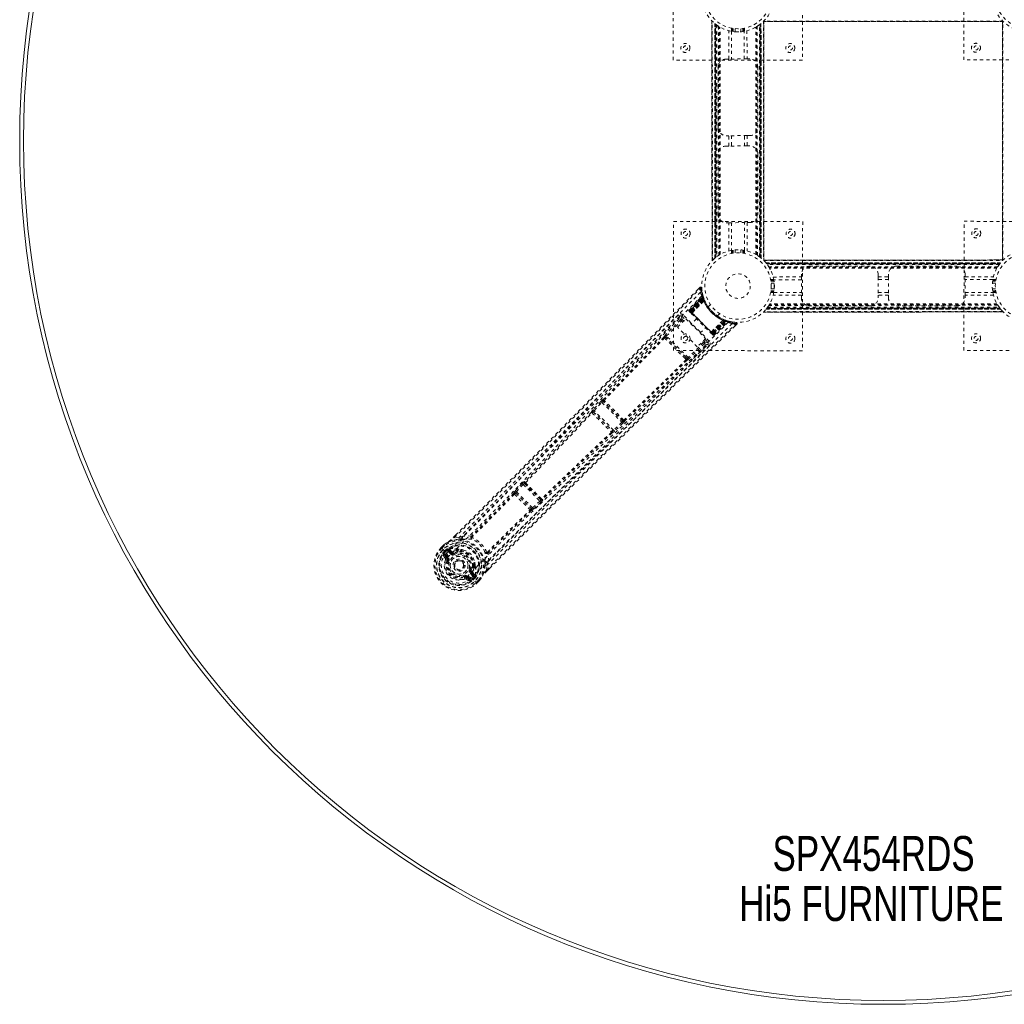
# Model space of a CAD drawing. Header units: inches. Extents: x 35.4 to 88.9, y 23.7 to 77.2.
# Tile 1 of 4: x 35.4 to 65.9, y 23.7 to 54.2. Entities that reach past the tile are written whole.
import ezdxf

# ---------------------------------------------------------------- set-up
doc = ezdxf.new("R2010")
doc.units = ezdxf.units.IN
doc.header["$MEASUREMENT"] = 0
doc.linetypes.add('SLD-Dashed', pattern=[0.075, 0.05, -0.025])
doc.linetypes.add('SLD-Solid', pattern=[0])
doc.layers.add('HI5-SYMBOLTEXT', color=5, linetype='SLD-Solid')
doc.styles.add('SLDTEXTSTYLE0', font='TXT', dxfattribs={"width": 0.75})

# ---------------------------------------------------------------- blocks, each defined once
blk = doc.blocks.new('SW_NOTE_0')
at = {"layer": 'HI5-SYMBOLTEXT', "color": 0, "char_height": 1.08, "attachment_point": 1, "style": 'SLDTEXTSTYLE0'}
for s, insert in [('SPX454RDS', (0, 1.392)), ('Hi5 FURNITURE', (-1.031, -0.16))]:
    blk.add_mtext(s, dxfattribs=dict(at, insert=insert))

msp = doc.modelspace()

# ---------------------------------------------------------------- linework, layer by layer
at = {"color": 7, "linetype": 'SLD-Dashed', "lineweight": 0}
for p, q in [((55.632, 52.918), (55.637, 56.918)), ((59.637, 56.913), (59.632, 52.913)), ((64.632, 52.922), (64.637, 56.922)), ((56.83, 54.131), (56.833, 46.7)), ((56.833, 46.701), (56.83, 54.129)), ((56.83, 54.129), (56.833, 46.702)), ((56.845, 46.713), (56.842, 54.117)), ((56.923, 46.784), (56.92, 54.047)), ((56.92, 54.047), (56.923, 46.784)), ((56.925, 54.043), (56.928, 46.788)), ((56.932, 46.791), (56.929, 54.04)), ((56.929, 54.04), (56.932, 46.791)), ((56.934, 54.035), (56.937, 46.795)), ((56.947, 46.803), (56.944, 54.028)), ((56.948, 46.804), (56.945, 54.027)), ((56.946, 54.026), (56.95, 46.805)), ((56.949, 54.024), (56.952, 46.807)), ((56.979, 54.001), (56.982, 46.829)), ((58.302, 46.824), (58.299, 54.008)), ((58.324, 46.807), (58.321, 54.024)), ((58.327, 46.806), (58.323, 54.026)), ((58.325, 54.028), (58.328, 46.804)), ((58.33, 54.031), (58.333, 46.801)), ((58.341, 54.04), (58.344, 46.791)), ((58.345, 46.792), (58.341, 54.04)), ((58.347, 46.789), (58.344, 54.042)), ((58.348, 46.788), (58.345, 54.043)), ((58.35, 54.047), (58.353, 46.784)), ((58.353, 46.784), (58.35, 54.047)), ((58.419, 54.111), (65.85, 54.114)), ((65.849, 54.114), (58.421, 54.111)), ((58.421, 54.111), (65.848, 54.114)), ((58.421, 54.111), (58.421, 54.111)), ((58.428, 54.118), (58.431, 46.714)), ((65.837, 54.126), (58.433, 54.123)), ((58.443, 46.7), (58.44, 54.131)), ((58.44, 54.13), (58.443, 46.702)), ((58.443, 46.702), (58.44, 54.129)), ((65.83, 54.135), (65.833, 46.704)), ((65.833, 46.705), (65.83, 54.133)), ((65.83, 54.133), (65.831, 54.133)), ((65.83, 54.133), (65.833, 46.706)), ((65.845, 46.717), (65.842, 54.121)), ((57.04, 46.868), (57.037, 53.963)), ((57.065, 46.883), (57.062, 53.947)), ((57.083, 46.894), (57.08, 53.937)), ((57.354, 52.95), (57.354, 53.826)), ((57.435, 53.905), (57.435, 53.808)), ((57.438, 53.808), (57.438, 52.95)), ((57.455, 53.805), (57.455, 53.901)), ((57.485, 53.896), (57.485, 53.8)), ((57.485, 53.8), (57.485, 53.896)), ((57.548, 53.794), (57.548, 53.889)), ((57.568, 53.793), (57.67, 53.794)), ((57.722, 53.889), (57.722, 53.794)), ((57.785, 53.801), (57.785, 53.897)), ((57.785, 53.897), (57.785, 53.801)), ((57.815, 53.901), (57.815, 53.805)), ((57.833, 52.951), (57.833, 53.808)), ((57.835, 53.808), (57.835, 53.905)), ((57.916, 53.826), (57.917, 52.951)), ((58.143, 53.915), (58.208, 53.948)), ((58.193, 46.894), (58.19, 53.937)), ((58.211, 46.884), (58.208, 53.948)), ((58.237, 46.868), (58.233, 53.963)), ((59.632, 52.913), (55.632, 52.918)), ((57.27, 52.95), (57.354, 52.95)), ((57.917, 52.951), (58, 52.951)), ((68.632, 52.917), (64.632, 52.922)), ((57.021, 50.825), (57.021, 52.7)), ((58.251, 52.701), (58.251, 50.826)), ((57.355, 50.575), (57.271, 50.575)), ((57.355, 50.255), (57.355, 50.575)), ((57.439, 50.575), (57.439, 50.255)), ((57.834, 50.256), (57.834, 50.576)), ((57.918, 50.576), (57.918, 50.256)), ((58.001, 50.576), (57.918, 50.576)), ((57.272, 50.255), (57.355, 50.255)), ((57.918, 50.256), (58.002, 50.256)), ((57.023, 48.13), (57.022, 50.005)), ((58.252, 50.006), (58.253, 48.131)), ((55.636, 43.918), (55.641, 47.918)), ((55.641, 47.918), (59.641, 47.913)), ((59.641, 47.913), (59.636, 43.913)), ((64.636, 43.922), (64.641, 47.922)), ((64.641, 47.922), (68.641, 47.917)), ((57.356, 47.88), (57.273, 47.88)), ((57.357, 47.005), (57.356, 47.88)), ((57.44, 47.88), (57.441, 47.023)), ((57.836, 47.023), (57.835, 47.881)), ((57.919, 47.881), (57.92, 47.005)), ((58.003, 47.881), (57.919, 47.881)), ((57.438, 47.023), (57.438, 46.926)), ((57.458, 46.93), (57.458, 47.026)), ((57.488, 47.03), (57.488, 46.934)), ((57.488, 46.934), (57.488, 47.03)), ((57.551, 46.942), (57.551, 47.037)), ((57.725, 47.037), (57.725, 46.942)), ((57.788, 46.935), (57.788, 47.031)), ((57.788, 47.031), (57.788, 46.935)), ((57.818, 47.026), (57.818, 46.93)), ((57.838, 46.926), (57.838, 47.023)), ((65.854, 46.724), (58.423, 46.721)), ((58.424, 46.721), (65.852, 46.724)), ((65.852, 46.724), (58.425, 46.721)), ((58.436, 46.709), (65.84, 46.712)), ((58.507, 46.631), (65.77, 46.634)), ((65.77, 46.634), (58.507, 46.631)), ((65.766, 46.629), (58.511, 46.626)), ((65.765, 46.628), (58.512, 46.625)), ((58.514, 46.622), (65.763, 46.625)), ((65.763, 46.625), (58.514, 46.622)), ((58.523, 46.611), (65.753, 46.614)), ((58.527, 46.606), (65.75, 46.609)), ((65.749, 46.608), (58.528, 46.604)), ((65.747, 46.605), (58.53, 46.602)), ((65.73, 46.583), (58.546, 46.58)), ((65.686, 46.517), (58.591, 46.514)), ((65.67, 46.492), (58.606, 46.489)), ((58.639, 46.424), (58.606, 46.489)), ((65.66, 46.474), (58.617, 46.471)), ((59.853, 46.531), (61.728, 46.532)), ((62.548, 46.533), (64.423, 46.534)), ((58.746, 46.116), (58.649, 46.116)), ((58.653, 46.096), (58.749, 46.096)), ((58.753, 46.066), (58.658, 46.066)), ((58.658, 46.066), (58.753, 46.066)), ((58.728, 46.197), (59.603, 46.198)), ((59.603, 46.114), (58.746, 46.113)), ((59.603, 46.198), (59.603, 46.281)), ((61.978, 46.282), (61.978, 46.199)), ((61.978, 46.199), (62.298, 46.199)), ((62.298, 46.115), (61.978, 46.115)), ((62.298, 46.199), (62.298, 46.283)), ((64.673, 46.284), (64.673, 46.2)), ((64.673, 46.2), (65.549, 46.2)), ((65.531, 46.117), (64.673, 46.116)), ((65.619, 46.069), (65.524, 46.069)), ((65.524, 46.069), (65.619, 46.069)), ((65.528, 46.099), (65.624, 46.099)), ((65.628, 46.119), (65.531, 46.119)), ((56.461, 45.878), (56.402, 45.818)), ((58.658, 45.766), (58.754, 45.766)), ((58.754, 45.766), (58.658, 45.766)), ((58.665, 46.003), (58.76, 46.003)), ((58.76, 45.829), (58.665, 45.829)), ((65.517, 46.006), (65.612, 46.006)), ((65.612, 45.832), (65.517, 45.832)), ((65.524, 45.769), (65.62, 45.769)), ((65.62, 45.769), (65.524, 45.769)), ((56.124, 45.173), (56.537, 45.616)), ((56.133, 45.163), (56.541, 45.601)), ((56.549, 45.582), (56.146, 45.146)), ((56.146, 45.15), (56.547, 45.58)), ((56.545, 45.539), (56.152, 45.145)), ((56.155, 45.142), (56.547, 45.534)), ((56.161, 45.136), (56.55, 45.525)), ((56.552, 45.521), (56.164, 45.133)), ((56.557, 45.506), (56.174, 45.122)), ((56.177, 45.12), (56.559, 45.502)), ((56.194, 45.103), (56.57, 45.507)), ((56.57, 45.505), (56.195, 45.102)), ((56.214, 45.081), (56.581, 45.455)), ((56.582, 45.453), (56.216, 45.081)), ((56.541, 45.601), (56.537, 45.616)), ((56.548, 45.629), (56.544, 45.644)), ((56.545, 45.539), (56.572, 45.549)), ((56.547, 45.534), (56.545, 45.539)), ((56.57, 45.507), (56.547, 45.58)), ((56.547, 45.534), (56.574, 45.544)), ((56.55, 45.525), (56.577, 45.535)), ((56.552, 45.521), (56.579, 45.531)), ((56.576, 45.537), (56.554, 45.608)), ((56.557, 45.506), (56.584, 45.516)), ((56.559, 45.502), (56.585, 45.513)), ((56.57, 45.507), (56.57, 45.505)), ((56.572, 45.549), (56.574, 45.544)), ((56.577, 45.536), (56.576, 45.537)), ((56.579, 45.531), (56.577, 45.535)), ((56.582, 45.453), (56.581, 45.455)), ((56.584, 45.516), (56.585, 45.513)), ((56.603, 45.469), (56.602, 45.472)), ((58.65, 45.716), (58.746, 45.716)), ((58.749, 45.736), (58.653, 45.736)), ((59.604, 45.635), (58.728, 45.635)), ((58.746, 45.718), (59.604, 45.719)), ((59.604, 45.551), (59.604, 45.635)), ((61.979, 45.72), (62.299, 45.72)), ((62.299, 45.636), (61.979, 45.636)), ((61.979, 45.636), (61.979, 45.552)), ((62.299, 45.553), (62.299, 45.636)), ((64.674, 45.721), (65.531, 45.722)), ((65.549, 45.638), (64.674, 45.637)), ((64.674, 45.637), (64.674, 45.554)), ((65.624, 45.739), (65.528, 45.739)), ((65.531, 45.719), (65.628, 45.719)), ((56.124, 45.173), (56.133, 45.163)), ((56.146, 45.15), (56.194, 45.103)), ((56.866, 44.431), (56.155, 45.142)), ((56.783, 45.342), (56.715, 45.274)), ((65.77, 45.204), (58.507, 45.201)), ((58.507, 45.201), (65.77, 45.204)), ((58.511, 45.206), (65.766, 45.209)), ((65.763, 45.213), (58.515, 45.21)), ((58.515, 45.21), (65.763, 45.213)), ((58.519, 45.215), (65.759, 45.218)), ((65.751, 45.228), (58.526, 45.224)), ((65.751, 45.229), (58.527, 45.226)), ((58.529, 45.227), (65.749, 45.231)), ((58.53, 45.23), (65.747, 45.233)), ((58.553, 45.26), (65.725, 45.263)), ((65.686, 45.321), (58.591, 45.318)), ((65.671, 45.346), (58.607, 45.343)), ((65.66, 45.364), (58.617, 45.361)), ((61.729, 45.302), (59.854, 45.301)), ((64.424, 45.304), (62.549, 45.303)), ((55.829, 44.976), (55.259, 44.395)), ((55.856, 44.873), (55.395, 44.401)), ((55.427, 44.37), (55.888, 44.842)), ((55.767, 44.642), (56.026, 44.901)), ((55.83, 44.977), (55.829, 44.976)), ((55.837, 44.984), (55.83, 44.977)), ((55.846, 44.989), (55.831, 44.979)), ((55.856, 44.873), (55.888, 44.842)), ((55.928, 44.803), (55.888, 44.842)), ((55.895, 44.98), (56, 44.875)), ((55.959, 44.835), (55.92, 44.874)), ((56.747, 44.214), (55.938, 45.022)), ((56.026, 44.901), (56.635, 44.293)), ((56.123, 45.134), (56.125, 45.13)), ((56.126, 45.13), (56.126, 45.13)), ((56.131, 45.124), (56.135, 45.121)), ((56.141, 45.115), (56.144, 45.112)), ((56.147, 45.109), (56.194, 45.062)), ((56.164, 45.133), (56.857, 44.44)), ((56.174, 45.122), (56.177, 45.12)), ((56.844, 44.453), (56.177, 45.12)), ((56.352, 44.904), (56.188, 44.739)), ((56.195, 45.102), (56.194, 45.103)), ((56.214, 45.081), (56.216, 45.081)), ((56.805, 44.492), (57.177, 44.858)), ((57.179, 44.857), (56.805, 44.49)), ((56.826, 44.471), (57.229, 44.847)), ((57.231, 44.847), (56.827, 44.47)), ((56.998, 44.991), (57.066, 45.059)), ((57.179, 44.857), (57.177, 44.858)), ((57.196, 44.878), (57.193, 44.88)), ((57.237, 44.862), (57.226, 44.835)), ((57.229, 44.847), (57.231, 44.847)), ((57.24, 44.861), (57.23, 44.834)), ((57.304, 44.823), (57.231, 44.847)), ((57.24, 44.861), (57.268, 44.851)), ((57.255, 44.855), (57.245, 44.828)), ((57.259, 44.854), (57.249, 44.827)), ((57.259, 44.854), (57.255, 44.855)), ((57.268, 44.851), (57.258, 44.824)), ((57.261, 44.853), (57.26, 44.854)), ((57.332, 44.83), (57.261, 44.853)), ((57.273, 44.849), (57.264, 44.822)), ((57.268, 44.851), (57.273, 44.849)), ((57.273, 44.849), (57.282, 44.846)), ((58.423, 45.111), (65.854, 45.114)), ((65.853, 45.114), (58.425, 45.111)), ((58.425, 45.111), (65.852, 45.114)), ((65.841, 45.126), (58.437, 45.123)), ((56.376, 44.034), (55.767, 44.642)), ((56.464, 44.464), (56.628, 44.628)), ((57.226, 44.835), (56.844, 44.453)), ((56.847, 44.45), (57.23, 44.834)), ((56.857, 44.44), (57.245, 44.828)), ((57.249, 44.827), (56.86, 44.437)), ((57.258, 44.824), (56.866, 44.431)), ((56.869, 44.428), (57.264, 44.822)), ((56.87, 44.422), (57.306, 44.826)), ((56.875, 44.423), (57.304, 44.823)), ((56.888, 44.41), (57.325, 44.818)), ((56.897, 44.4), (57.34, 44.814)), ((57.264, 44.822), (57.258, 44.824)), ((57.294, 44.824), (57.292, 44.829)), ((57.34, 44.814), (57.325, 44.818)), ((57.368, 44.821), (57.353, 44.825)), ((57.443, 44.805), (57.373, 44.822)), ((57.583, 44.789), (57.454, 44.804)), ((57.542, 44.678), (57.602, 44.738)), ((57.603, 44.738), (57.582, 44.759)), ((55.361, 44.308), (55.395, 44.273)), ((55.436, 44.299), (55.402, 44.333)), ((56.095, 43.702), (55.427, 44.37)), ((56.024, 43.711), (55.436, 44.299)), ((56.635, 44.293), (56.376, 44.034)), ((56.568, 44.226), (56.598, 44.196)), ((56.609, 44.267), (56.704, 44.171)), ((56.786, 44.47), (56.833, 44.423)), ((56.805, 44.492), (56.805, 44.49)), ((56.827, 44.47), (56.826, 44.471)), ((56.827, 44.47), (56.875, 44.423)), ((56.836, 44.42), (56.839, 44.417)), ((56.844, 44.453), (56.847, 44.45)), ((56.845, 44.411), (56.849, 44.408)), ((56.849, 44.408), (56.85, 44.409)), ((56.854, 44.402), (56.854, 44.402)), ((56.855, 44.401), (56.858, 44.399)), ((56.888, 44.41), (56.897, 44.4)), ((56.567, 44.164), (56.095, 43.702)), ((56.121, 43.535), (56.701, 44.105)), ((56.598, 44.132), (56.127, 43.67)), ((56.537, 44.194), (56.567, 44.164)), ((56.701, 44.105), (56.702, 44.106)), ((56.702, 44.106), (56.709, 44.113)), ((56.704, 44.107), (56.714, 44.122)), ((68.636, 43.917), (64.636, 43.922)), ((59.636, 43.913), (55.636, 43.918)), ((55.998, 43.671), (56.033, 43.637)), ((56.058, 43.677), (56.024, 43.711)), ((53.466, 42.4), (53.461, 42.403)), ((53.392, 42.344), (53.15, 42.087)), ((53.183, 42.056), (53.424, 42.313)), ((53.424, 42.313), (54.04, 41.698)), ((53.461, 42.34), (53.467, 42.338)), ((54.067, 41.735), (53.461, 42.34)), ((53.096, 42.014), (53.096, 42.013)), ((53.161, 42.015), (53.16, 42.015)), ((53.16, 42.015), (53.742, 41.434)), ((53.783, 41.456), (53.183, 42.056)), ((54.04, 41.698), (53.783, 41.456)), ((54.071, 41.666), (53.814, 41.424)), ((54.065, 41.741), (54.067, 41.735)), ((54.129, 41.734), (54.127, 41.74)), ((53.74, 41.37), (53.741, 41.37)), ((53.742, 41.434), (53.742, 41.434)), ((50.951, 39.803), (50.742, 39.576)), ((50.774, 39.546), (50.984, 39.773)), ((50.984, 39.773), (51.502, 39.256)), ((51.034, 39.853), (51.022, 39.86)), ((51.023, 39.798), (51.035, 39.792)), ((51.527, 39.295), (51.023, 39.798)), ((50.691, 39.5), (50.692, 39.499)), ((50.742, 39.576), (50.72, 39.551)), ((50.756, 39.501), (50.756, 39.501)), ((50.756, 39.501), (51.231, 39.027)), ((51.275, 39.046), (50.774, 39.546)), ((51.502, 39.256), (51.275, 39.046)), ((51.532, 39.223), (51.305, 39.013)), ((51.521, 39.306), (51.527, 39.295)), ((51.582, 39.305), (51.589, 39.294)), ((51.228, 38.963), (51.229, 38.962)), ((51.231, 39.027), (51.23, 39.027)), ((51.305, 39.013), (51.28, 38.991)), ((48.826, 38.137), (48.888, 38.2)), ((48.89, 38.199), (48.827, 38.136)), ((48.997, 38.13), (48.847, 38.117)), ((48.997, 38.13), (49.118, 38.168)), ((48.442, 37.814), (48.525, 37.896)), ((48.526, 37.896), (48.442, 37.813)), ((48.546, 37.875), (48.464, 37.794)), ((48.528, 37.899), (48.525, 37.896)), ((48.442, 37.814), (48.445, 37.811)), ((48.445, 37.811), (48.483, 37.774)), ((48.483, 37.774), (48.499, 37.758)), ((48.499, 37.758), (48.503, 37.754)), ((48.502, 37.585), (48.569, 37.484)), ((48.503, 37.754), (48.61, 37.647)), ((48.617, 37.492), (48.549, 37.589)), ((48.549, 37.589), (48.631, 37.507)), ((48.55, 37.708), (48.601, 37.759)), ((48.55, 37.708), (48.55, 37.708)), ((48.57, 37.61), (48.652, 37.528)), ((48.621, 37.737), (48.571, 37.687)), ((48.575, 37.683), (48.571, 37.687)), ((48.63, 37.738), (48.575, 37.683)), ((48.601, 37.759), (48.601, 37.759)), ((48.61, 37.647), (48.61, 37.647)), ((48.622, 37.737), (48.639, 37.747)), ((48.639, 37.747), (48.63, 37.738)), ((48.739, 37.614), (48.647, 37.706)), ((48.666, 37.761), (48.661, 37.76)), ((48.666, 37.761), (48.681, 37.761)), ((48.668, 37.727), (48.777, 37.653)), ((48.76, 37.635), (48.668, 37.727)), ((48.681, 37.761), (48.681, 37.761)), ((48.681, 37.761), (48.681, 37.761)), ((48.777, 37.694), (48.681, 37.761)), ((48.777, 37.653), (48.76, 37.635)), ((48.832, 37.64), (48.845, 37.643)), ((48.845, 37.643), (48.856, 37.616)), ((48.952, 37.747), (48.936, 37.731)), ((48.965, 37.726), (48.949, 37.711)), ((48.976, 37.761), (48.997, 37.766)), ((48.617, 37.492), (48.631, 37.507)), ((48.628, 37.419), (48.631, 37.428)), ((48.651, 37.41), (48.628, 37.419)), ((48.882, 37.372), (48.888, 37.379)), ((48.888, 37.379), (48.899, 37.389)), ((49.442, 37.219), (49.457, 37.235)), ((49.477, 37.222), (49.462, 37.206)), ((49.496, 37.267), (49.492, 37.246)), ((49.848, 37.117), (49.861, 37.267)), ((49.899, 37.388), (49.861, 37.267)), ((49.15, 36.898), (49.141, 36.92)), ((49.259, 36.922), (49.341, 36.839)), ((49.437, 36.917), (49.345, 37.008)), ((49.347, 37.126), (49.374, 37.115)), ((49.384, 37.047), (49.366, 37.029)), ((49.458, 36.938), (49.366, 37.029)), ((49.374, 37.115), (49.371, 37.102)), ((49.384, 37.047), (49.458, 36.938)), ((49.492, 36.951), (49.425, 37.047)), ((49.468, 36.892), (49.478, 36.909)), ((49.478, 36.909), (49.469, 36.9)), ((49.491, 36.931), (49.492, 36.936)), ((49.492, 36.951), (49.492, 36.936)), ((49.867, 37.097), (49.939, 37.169)), ((49.868, 37.096), (49.94, 37.167)), ((49.159, 36.901), (49.15, 36.898)), ((49.173, 36.843), (49.15, 36.898)), ((49.215, 36.839), (49.316, 36.771)), ((49.223, 36.886), (49.238, 36.901)), ((49.32, 36.818), (49.223, 36.886)), ((49.238, 36.901), (49.32, 36.818)), ((49.378, 36.879), (49.485, 36.773)), ((49.469, 36.9), (49.414, 36.845)), ((49.414, 36.845), (49.418, 36.841)), ((49.418, 36.841), (49.468, 36.891)), ((49.49, 36.871), (49.439, 36.82)), ((49.49, 36.871), (49.468, 36.891)), ((49.485, 36.773), (49.489, 36.769)), ((49.489, 36.769), (49.505, 36.753)), ((49.49, 36.871), (49.49, 36.871)), ((49.505, 36.753), (49.542, 36.715)), ((49.525, 36.734), (49.606, 36.816)), ((49.542, 36.715), (49.545, 36.712)), ((49.544, 36.712), (49.627, 36.796)), ((49.545, 36.712), (49.628, 36.795)), ((49.628, 36.795), (49.63, 36.798))]:
    msp.add_line(p, q, dxfattribs=at)
at = {"color": 7, "linetype": 'SLD-Dashed', "lineweight": 0, "flags": 128}
for points in [[(57.917, 52.951), (57.899, 52.951), (57.866, 52.951), (57.82, 52.951), (57.765, 52.951), (57.702, 52.951), (57.635, 52.951), (57.569, 52.95), (57.506, 52.95), (57.451, 52.95), (57.405, 52.95), (57.372, 52.95), (57.354, 52.95)], [(57.918, 50.576), (57.9, 50.576), (57.867, 50.576), (57.821, 50.576), (57.766, 50.576), (57.703, 50.576), (57.636, 50.576), (57.57, 50.575), (57.507, 50.575), (57.452, 50.575), (57.406, 50.575), (57.373, 50.575), (57.355, 50.575)], [(57.918, 50.256), (57.9, 50.256), (57.867, 50.256), (57.822, 50.256), (57.766, 50.256), (57.703, 50.256), (57.637, 50.256), (57.57, 50.255), (57.507, 50.255), (57.452, 50.255), (57.406, 50.255), (57.373, 50.255), (57.355, 50.255)], [(57.356, 47.88), (57.375, 47.88), (57.407, 47.88), (57.453, 47.88), (57.508, 47.88), (57.571, 47.88), (57.638, 47.881), (57.704, 47.881), (57.767, 47.881), (57.823, 47.881), (57.868, 47.881), (57.901, 47.881), (57.919, 47.881)], [(58.761, 45.849), (58.759, 46.018), (58.739, 46.137)], [(59.603, 46.198), (59.603, 46.18), (59.603, 46.147), (59.603, 46.101), (59.604, 46.046), (59.604, 45.983), (59.604, 45.916), (59.604, 45.85), (59.604, 45.787), (59.604, 45.731), (59.604, 45.686), (59.604, 45.653), (59.604, 45.635)], [(61.978, 46.199), (61.978, 46.181), (61.978, 46.148), (61.978, 46.102), (61.979, 46.047), (61.979, 45.984), (61.979, 45.917), (61.979, 45.851), (61.979, 45.788), (61.979, 45.733), (61.979, 45.687), (61.979, 45.654), (61.979, 45.636)], [(62.298, 46.199), (62.298, 46.181), (62.298, 46.148), (62.298, 46.103), (62.299, 46.047), (62.299, 45.984), (62.299, 45.918), (62.299, 45.851), (62.299, 45.788), (62.299, 45.733), (62.299, 45.687), (62.299, 45.654), (62.299, 45.636)], [(64.674, 45.637), (64.674, 45.655), (64.674, 45.688), (64.674, 45.734), (64.674, 45.789), (64.674, 45.852), (64.674, 45.919), (64.674, 45.985), (64.674, 46.048), (64.673, 46.104), (64.673, 46.149), (64.673, 46.182), (64.673, 46.2)], [(48.847, 38.117), (49.37, 38.638), (49.921, 39.191), (50.502, 39.774), (51.111, 40.389), (51.671, 40.956), (52.253, 41.547), (52.387, 41.682), (52.522, 41.82), (52.658, 41.958), (52.751, 42.053), (52.842, 42.146), (52.937, 42.242), (53.036, 42.343), (53.354, 42.667), (53.707, 43.027), (54.096, 43.424), (54.342, 43.674), (54.603, 43.94), (54.884, 44.228), (55.147, 44.496), (55.491, 44.846), (55.796, 45.158), (56.063, 45.43), (56.292, 45.663), (56.482, 45.857)], [(48.888, 38.2), (50.744, 40.061), (52.653, 41.996), (54.558, 43.937), (56.461, 45.878)], [(56.461, 45.878), (56.461, 45.878), (56.463, 45.877), (56.468, 45.873), (56.474, 45.866), (56.478, 45.861), (56.483, 45.858)], [(56.509, 45.858), (56.507, 45.866), (56.503, 45.874), (56.498, 45.88), (56.491, 45.884), (56.484, 45.887), (56.476, 45.887), (56.469, 45.884), (56.463, 45.88)], [(56.483, 45.858), (56.494, 45.858), (56.504, 45.859), (56.51, 45.859), (56.512, 45.859)], [(56.479, 45.728), (55.359, 44.599), (54.249, 43.462), (53.149, 42.318), (52.057, 41.172), (51.201, 40.273), (50.344, 39.383), (49.482, 38.505), (48.61, 37.647)], [(56.517, 45.612), (55.4, 44.485), (54.294, 43.35), (53.199, 42.207), (52.112, 41.061), (51.26, 40.164), (50.405, 39.274), (49.544, 38.399), (48.672, 37.543)], [(56.545, 45.633), (56.542, 45.62), (56.535, 45.608)], [(56.542, 45.62), (56.538, 45.615), (56.537, 45.614)], [(56.551, 45.586), (56.548, 45.581), (56.546, 45.58)], [(56.559, 45.59), (56.561, 45.584), (56.572, 45.549)], [(56.152, 45.145), (56.141, 45.156), (56.132, 45.165), (56.126, 45.171), (56.124, 45.173)], [(56.133, 45.163), (56.136, 45.161), (56.142, 45.155), (56.151, 45.146), (56.161, 45.136)], [(56.147, 45.15), (56.142, 45.145), (56.142, 45.143)], [(56.174, 45.122), (56.169, 45.128), (56.163, 45.134), (56.158, 45.138), (56.154, 45.143), (56.15, 45.146), (56.148, 45.149), (56.147, 45.15), (56.146, 45.15)], [(55.789, 45.021), (55.525, 44.753), (55.225, 44.446), (54.896, 44.111), (54.599, 43.808), (54.443, 43.649), (54.287, 43.49), (54.132, 43.331), (53.955, 43.15), (53.776, 42.968), (53.603, 42.792), (53.251, 42.432), (52.923, 42.098), (52.62, 41.79), (52.324, 41.488), (51.98, 41.139), (51.39, 40.54), (50.794, 39.936), (50.177, 39.313), (49.574, 38.708), (48.997, 38.13)], [(55.831, 44.979), (53.599, 42.702), (51.364, 40.429), (49.118, 38.168)], [(55.831, 44.979), (55.828, 44.942), (55.856, 44.873)], [(55.92, 44.874), (55.919, 44.873), (55.917, 44.871), (55.914, 44.868), (55.91, 44.864), (55.906, 44.859), (55.9, 44.854), (55.894, 44.848), (55.888, 44.842)], [(55.92, 44.874), (55.891, 44.943), (55.895, 44.98)], [(55.938, 45.022), (55.922, 45.006), (55.908, 44.993), (55.899, 44.983), (55.895, 44.98)], [(56.134, 45.121), (56.135, 45.121), (56.136, 45.119), (56.138, 45.117), (56.141, 45.115)], [(56.136, 45.12), (56.136, 45.12), (56.137, 45.119), (56.139, 45.118), (56.142, 45.116)], [(56.146, 45.11), (56.147, 45.108), (56.148, 45.108)], [(56.195, 45.102), (56.19, 45.093), (56.188, 45.081)], [(56.214, 45.081), (56.193, 45.081), (56.188, 45.081)], [(56.196, 45.06), (56.342, 44.914), (56.49, 44.766), (56.638, 44.618), (56.784, 44.472)], [(56.216, 45.081), (56.362, 44.935), (56.511, 44.786), (56.659, 44.638), (56.805, 44.492)], [(57.336, 44.793), (56.21, 43.676), (55.076, 42.569), (53.934, 41.473), (52.789, 40.385), (51.893, 39.532), (51.004, 38.676), (50.129, 37.814), (49.274, 36.941)], [(57.452, 44.756), (56.324, 43.634), (55.188, 42.523), (54.045, 41.422), (52.9, 40.329), (52.002, 39.473), (51.112, 38.616), (50.236, 37.752), (49.378, 36.879)], [(49.848, 37.117), (50.422, 37.694), (51.022, 38.294), (51.649, 38.918), (52.218, 39.483), (52.586, 39.847), (52.972, 40.227), (53.375, 40.625), (53.776, 41.021), (54.124, 41.363), (54.585, 41.817), (55.076, 42.299), (55.597, 42.81), (56.079, 43.284), (57.582, 44.759)], [(49.94, 37.167), (51.791, 39.017), (53.723, 40.926), (55.664, 42.834), (57.603, 44.738)], [(57.6, 44.74), (57.604, 44.747), (57.607, 44.755), (57.608, 44.763), (57.607, 44.771), (57.604, 44.778), (57.599, 44.783), (57.593, 44.787), (57.586, 44.789)], [(55.339, 44.332), (54.399, 43.369), (53.466, 42.4)], [(53.489, 42.375), (54.422, 43.344), (55.361, 44.308)], [(55.427, 44.37), (55.416, 44.381), (55.405, 44.391), (55.398, 44.398), (55.395, 44.401)], [(55.998, 43.671), (55.848, 43.82), (55.697, 43.972), (55.545, 44.123), (55.395, 44.273)], [(56.024, 43.711), (55.88, 43.855), (55.734, 44.001), (55.584, 44.151), (55.436, 44.299)], [(56.805, 44.49), (56.806, 44.47), (56.806, 44.465)], [(56.806, 44.465), (56.817, 44.466), (56.826, 44.471)], [(56.839, 44.417), (56.842, 44.415), (56.844, 44.413), (56.845, 44.411), (56.846, 44.41)], [(56.84, 44.418), (56.843, 44.415), (56.844, 44.413), (56.844, 44.412), (56.844, 44.412)], [(56.875, 44.423), (56.874, 44.423), (56.873, 44.424), (56.871, 44.427), (56.867, 44.43), (56.863, 44.434), (56.858, 44.439), (56.852, 44.445), (56.847, 44.45)], [(56.86, 44.437), (56.87, 44.427), (56.879, 44.418), (56.885, 44.412), (56.888, 44.41)], [(56.897, 44.4), (56.895, 44.402), (56.889, 44.408), (56.88, 44.417), (56.869, 44.428)], [(49.861, 37.267), (50.384, 37.791), (50.931, 38.336), (51.501, 38.902), (52.045, 39.441), (52.596, 39.986), (53.149, 40.531), (53.688, 41.061), (54.205, 41.57), (54.687, 42.043), (55.227, 42.573), (55.733, 43.07), (56.231, 43.559), (56.746, 44.065)], [(49.899, 37.388), (52.157, 39.637), (54.429, 41.873), (56.704, 44.107)], [(56.598, 44.196), (56.598, 44.195), (56.596, 44.193), (56.593, 44.19), (56.589, 44.186), (56.584, 44.182), (56.579, 44.176), (56.573, 44.17), (56.567, 44.164)], [(56.598, 44.132), (56.595, 44.136), (56.588, 44.143), (56.578, 44.153), (56.567, 44.164)], [(56.704, 44.171), (56.668, 44.168), (56.598, 44.196)], [(56.598, 44.132), (56.667, 44.104), (56.7, 44.107)], [(56.704, 44.171), (56.708, 44.175), (56.717, 44.184), (56.731, 44.198), (56.747, 44.214)], [(56.033, 43.637), (55.07, 42.696), (54.101, 41.763)], [(56.058, 43.677), (56.067, 43.663), (56.069, 43.65)], [(56.127, 43.67), (56.123, 43.674), (56.116, 43.681), (56.106, 43.691), (56.095, 43.702)], [(56.057, 43.615), (55.094, 42.674), (54.127, 41.74)], [(53.424, 42.313), (53.418, 42.319), (53.413, 42.324), (53.407, 42.329), (53.403, 42.334), (53.399, 42.338), (53.395, 42.341), (53.393, 42.343), (53.392, 42.344)], [(53.096, 42.013), (52.064, 40.931), (51.034, 39.853)], [(51.056, 39.825), (52.087, 40.904), (53.119, 41.987)], [(53.15, 42.087), (53.128, 42.062), (53.127, 42.061)], [(53.183, 42.056), (53.177, 42.062), (53.171, 42.067), (53.166, 42.072), (53.161, 42.077), (53.157, 42.081), (53.154, 42.084), (53.151, 42.086), (53.15, 42.087)], [(54.071, 41.666), (54.07, 41.667), (54.068, 41.669), (54.065, 41.672), (54.061, 41.676), (54.056, 41.681), (54.051, 41.686), (54.046, 41.692), (54.04, 41.698)], [(53.714, 41.392), (52.632, 40.359), (51.554, 39.327)], [(53.74, 41.37), (52.659, 40.337), (51.582, 39.306)], [(53.751, 41.387), (53.751, 41.384), (53.74, 41.37)], [(53.814, 41.424), (53.813, 41.425), (53.811, 41.427), (53.808, 41.43), (53.804, 41.435), (53.799, 41.439), (53.794, 41.445), (53.789, 41.45), (53.783, 41.456)], [(53.814, 41.424), (53.789, 41.401), (53.788, 41.4)], [(50.984, 39.773), (50.978, 39.778), (50.973, 39.784), (50.967, 39.789), (50.963, 39.793), (50.959, 39.797), (50.955, 39.8), (50.953, 39.802), (50.951, 39.803)], [(50.984, 39.773), (50.99, 39.779), (50.996, 39.785), (51.007, 39.794), (51.017, 39.798), (51.023, 39.798)], [(50.692, 39.499), (50.04, 38.832), (49.385, 38.174)], [(50.713, 39.47), (50.062, 38.803), (49.405, 38.144)], [(50.774, 39.546), (50.769, 39.552), (50.763, 39.557), (50.758, 39.562), (50.753, 39.566), (50.749, 39.57), (50.746, 39.573), (50.743, 39.575), (50.742, 39.576)], [(51.275, 39.046), (51.269, 39.04), (51.261, 39.035), (51.248, 39.028), (51.238, 39.025), (51.234, 39.026), (51.232, 39.026), (51.231, 39.027)], [(51.305, 39.013), (51.302, 39.017), (51.295, 39.024), (51.286, 39.035), (51.275, 39.046)], [(51.527, 39.295), (51.527, 39.288), (51.523, 39.279), (51.514, 39.267), (51.508, 39.261), (51.502, 39.256)], [(51.532, 39.223), (51.531, 39.224), (51.529, 39.227), (51.526, 39.23), (51.522, 39.234), (51.518, 39.239), (51.513, 39.244), (51.507, 39.25), (51.502, 39.256)], [(49.875, 37.675), (50.532, 38.332), (51.199, 38.985)], [(51.228, 38.963), (50.562, 38.311), (49.905, 37.655)], [(48.847, 38.117), (48.843, 38.121), (48.839, 38.125), (48.835, 38.129), (48.831, 38.133), (48.828, 38.135), (48.826, 38.137), (48.825, 38.137), (48.826, 38.137)], [(49.377, 38.17), (49.247, 38.178), (49.118, 38.168)], [(49.377, 38.17), (49.371, 38.161), (49.368, 38.152), (49.368, 38.143), (49.371, 38.135), (49.377, 38.13), (49.385, 38.127), (49.395, 38.127), (49.405, 38.13)], [(49.405, 38.144), (49.404, 38.143), (49.403, 38.141), (49.403, 38.137), (49.405, 38.13)], [(48.525, 37.896), (48.601, 37.955), (48.666, 37.996)], [(48.525, 37.896), (48.525, 37.897), (48.526, 37.896), (48.527, 37.894), (48.53, 37.891), (48.533, 37.888), (48.537, 37.884), (48.541, 37.88), (48.546, 37.875)], [(48.675, 38.003), (48.607, 37.959), (48.528, 37.899)], [(48.528, 37.899), (48.529, 37.898), (48.53, 37.897), (48.532, 37.895), (48.534, 37.892), (48.537, 37.888), (48.54, 37.884), (48.543, 37.88), (48.546, 37.875)], [(48.675, 38.003), (48.67, 38), (48.666, 37.996)], [(48.999, 38.072), (48.84, 38.056), (48.675, 38.003)], [(49.149, 38.067), (49.141, 38.067), (49.128, 38.067)], [(48.464, 37.794), (48.459, 37.798), (48.455, 37.803), (48.451, 37.806), (48.447, 37.81), (48.445, 37.812), (48.443, 37.814), (48.442, 37.814), (48.442, 37.814)], [(48.527, 37.628), (48.55, 37.623), (48.57, 37.61)], [(48.57, 37.61), (48.566, 37.606), (48.562, 37.602), (48.558, 37.599), (48.555, 37.595), (48.552, 37.593), (48.55, 37.591), (48.549, 37.59), (48.549, 37.589)], [(48.571, 37.687), (48.569, 37.69), (48.564, 37.694), (48.557, 37.701), (48.55, 37.708)], [(49.274, 36.941), (49.215, 36.89), (49.146, 36.853), (49.069, 36.831), (48.987, 36.826), (48.906, 36.837), (48.827, 36.864), (48.755, 36.905), (48.69, 36.959), (48.636, 37.024), (48.595, 37.096), (48.568, 37.175), (48.557, 37.256), (48.562, 37.337), (48.583, 37.415), (48.621, 37.484), (48.672, 37.543)], [(48.601, 37.759), (48.608, 37.752), (48.614, 37.745), (48.619, 37.74), (48.621, 37.737)], [(48.621, 37.737), (48.622, 37.737), (48.622, 37.737)], [(48.647, 37.706), (48.636, 37.721), (48.63, 37.738)], [(48.652, 37.528), (48.648, 37.524), (48.644, 37.52), (48.641, 37.516), (48.638, 37.513), (48.635, 37.51), (48.633, 37.508), (48.632, 37.507), (48.631, 37.507)], [(48.668, 37.727), (48.668, 37.726), (48.666, 37.725), (48.664, 37.723), (48.662, 37.721), (48.658, 37.717), (48.655, 37.714), (48.651, 37.71), (48.647, 37.706)], [(48.739, 37.614), (48.743, 37.618), (48.747, 37.622), (48.75, 37.626), (48.753, 37.629), (48.756, 37.632), (48.758, 37.634), (48.759, 37.635), (48.76, 37.635)], [(48.813, 37.691), (48.791, 37.688), (48.777, 37.694)], [(48.936, 37.731), (48.878, 37.717), (48.813, 37.691)], [(48.868, 37.588), (48.866, 37.594), (48.863, 37.599), (48.862, 37.603), (48.86, 37.608), (48.858, 37.611), (48.857, 37.614), (48.857, 37.615), (48.856, 37.616)], [(49.146, 37.737), (49.092, 37.755), (48.997, 37.766)], [(49.86, 37.675), (49.857, 37.665), (49.857, 37.655), (49.86, 37.647), (49.866, 37.641), (49.873, 37.638), (49.882, 37.638), (49.892, 37.641), (49.9, 37.647)], [(49.86, 37.675), (49.868, 37.673), (49.871, 37.673), (49.873, 37.674), (49.875, 37.675)], [(49.899, 37.388), (49.908, 37.517), (49.9, 37.647)], [(48.678, 37.399), (48.673, 37.401), (48.668, 37.403), (48.663, 37.405), (48.659, 37.407), (48.656, 37.408), (48.653, 37.409), (48.651, 37.41), (48.651, 37.41)], [(49.065, 37.41), (49.101, 37.387), (49.112, 37.376)], [(49.374, 37.115), (49.398, 37.176), (49.412, 37.23)], [(49.496, 37.267), (49.485, 37.362), (49.468, 37.416)], [(49.803, 37.269), (49.787, 37.11), (49.734, 36.944)], [(49.798, 37.398), (49.798, 37.411), (49.798, 37.419)], [(49.13, 36.948), (49.132, 36.942), (49.134, 36.937), (49.136, 36.933), (49.138, 36.928), (49.139, 36.925), (49.14, 36.922), (49.141, 36.921), (49.141, 36.92)], [(49.259, 36.922), (49.255, 36.918), (49.251, 36.914), (49.247, 36.91), (49.244, 36.907), (49.242, 36.904), (49.24, 36.902), (49.238, 36.901), (49.238, 36.901)], [(49.319, 37.137), (49.324, 37.135), (49.33, 37.133), (49.334, 37.131), (49.338, 37.129), (49.342, 37.128), (49.344, 37.127), (49.346, 37.126), (49.347, 37.126)], [(49.345, 37.008), (49.349, 37.012), (49.353, 37.016), (49.357, 37.02), (49.36, 37.023), (49.363, 37.026), (49.365, 37.028), (49.366, 37.029), (49.366, 37.029)], [(49.422, 37.082), (49.419, 37.061), (49.425, 37.047)], [(49.462, 37.206), (49.448, 37.148), (49.422, 37.082)], [(49.437, 36.917), (49.441, 36.921), (49.445, 36.924), (49.448, 36.928), (49.452, 36.931), (49.454, 36.934), (49.456, 36.936), (49.457, 36.937), (49.458, 36.938)], [(49.469, 36.9), (49.452, 36.906), (49.437, 36.917)], [(49.628, 36.795), (49.686, 36.871), (49.728, 36.936)], [(49.63, 36.798), (49.684, 36.869), (49.734, 36.944)], [(49.728, 36.936), (49.731, 36.94), (49.734, 36.944)], [(49.868, 37.096), (49.868, 37.095), (49.868, 37.096), (49.866, 37.098), (49.864, 37.101), (49.86, 37.105), (49.856, 37.109), (49.852, 37.113), (49.848, 37.117)], [(49.32, 36.818), (49.321, 36.819), (49.322, 36.82), (49.324, 36.822), (49.327, 36.825), (49.33, 36.828), (49.333, 36.831), (49.337, 36.835), (49.341, 36.839)], [(49.341, 36.839), (49.355, 36.82), (49.359, 36.797)], [(49.468, 36.892), (49.468, 36.891), (49.468, 36.891)], [(49.545, 36.712), (49.545, 36.712), (49.545, 36.713), (49.543, 36.714), (49.541, 36.717), (49.537, 36.721), (49.534, 36.725), (49.529, 36.729), (49.525, 36.734)], [(49.63, 36.798), (49.63, 36.799), (49.628, 36.8), (49.626, 36.801), (49.623, 36.804), (49.619, 36.806), (49.615, 36.809), (49.611, 36.813), (49.606, 36.816)], [(49.606, 36.816), (49.611, 36.811), (49.615, 36.807), (49.619, 36.803), (49.623, 36.8), (49.625, 36.797), (49.627, 36.795), (49.628, 36.795), (49.628, 36.795)]]:
    msp.add_lwpolyline(points, dxfattribs=at)
at = {"color": 7, "linetype": 'SLD-Solid', "lineweight": 15}
for radius in [26.75, 26.632, 26.632]:
    msp.add_circle((62.137, 50.418), radius, dxfattribs=at)
at = {"color": 7, "linetype": 'SLD-Dashed', "lineweight": 0}
for centre, radius in [((57.635, 54.916), 1.125), ((57.635, 54.916), 1.03), ((66.635, 54.92), 1.125), ((66.635, 54.92), 1.03), ((56.008, 53.293), 0.141), ((59.258, 53.289), 0.14), ((65.008, 53.297), 0.14), ((56.012, 53.293), 0.0625), ((59.262, 53.293), 0.0625), ((65.012, 53.293), 0.0625), ((56.016, 47.543), 0.141), ((56.012, 47.543), 0.0625), ((59.266, 47.539), 0.14), ((59.262, 47.543), 0.0625), ((65.016, 47.547), 0.14), ((65.012, 47.543), 0.0625), ((57.639, 45.916), 1.125), ((66.639, 45.92), 1.125), ((57.639, 45.916), 1.03), ((66.639, 45.92), 1.03), ((57.639, 45.916), 0.38), ((56.012, 44.293), 0.14), ((56.012, 44.293), 0.0625), ((59.262, 44.289), 0.141), ((59.262, 44.293), 0.0625), ((65.012, 44.297), 0.141), ((65.012, 44.293), 0.0625), ((48.999, 37.268), 0.7), ((48.999, 37.268), 0.69), ((48.999, 37.268), 0.623), ((48.999, 37.268), 0.32), ((48.999, 37.268), 0.275), ((48.999, 37.268), 0.188), ((48.999, 37.268), 0.157), ((48.999, 37.268), 0.142), ((48.999, 37.268), 0.14), ((48.999, 37.268), 0.138)]:
    msp.add_circle(centre, radius, dxfattribs=at)
for centre, radius, start, end in [((57.727, 55.031), 1.272, 230.6513, 232.0139), ((57.634, 54.915), 1.124, 232.1018, 234.3566), ((57.635, 54.915), 1.125, 232.2891, 239.4092), ((57.634, 54.916), 1.125, 300.6428, 307.7605), ((57.636, 54.914), 1.123, 308.1545, 309.4906), ((66.649, 54.934), 1.145, 224.8534, 225.7101), ((57.271, 52.7), 0.25, 90.0255, 180.0255), ((58.001, 52.701), 0.25, 0.0255, 90.0255), ((57.271, 50.825), 0.25, 180.0255, 270.0255), ((58.001, 50.826), 0.25, 270.0255, 0.0255), ((57.272, 50.005), 0.25, 90.0255, 180.0255), ((58.002, 50.006), 0.25, 0.0255, 90.0255), ((57.273, 48.13), 0.25, 180.0255, 270.0255), ((58.003, 48.131), 0.25, 270.0255, 0.0255), ((57.617, 45.94), 1.092, 127.6424, 135.7856), ((57.64, 45.914), 1.127, 127.9496, 129.4885), ((57.639, 45.915), 1.125, 52.2897, 59.4085), ((57.64, 45.917), 1.123, 38.154, 39.4903), ((57.639, 45.916), 1.125, 30.6409, 37.7626), ((59.853, 46.281), 0.25, 90.0255, 180.0255), ((61.728, 46.282), 0.25, 0.0255, 90.0255), ((62.548, 46.283), 0.25, 90.0255, 180.0255), ((64.423, 46.284), 0.25, 0.0255, 90.0255), ((66.638, 45.92), 1.125, 142.2892, 149.4092), ((56.483, 45.857), 0.03, 2.8742, 135.5553), ((57.659, 45.944), 1.2, 183.1291, 190.3627), ((57.639, 45.916), 1.158, 182.8969, 267.1623), ((57.631, 45.915), 1.12, 182.9215, 190.3879), ((56.5, 45.707), 0.03, 10.9529, 134.7611), ((57.794, 46.092), 1.365, 195.4423, 200.5741), ((56.537, 45.574), 0.0429, 69.1968, 118.0153), ((57.661, 45.938), 1.19, 195.9055, 254.1454), ((57.638, 45.915), 1.127, 190.3678, 195.499), ((56.515, 45.636), 0.03, 317.0101, 13.9457), ((57.375, 45.664), 0.839, 183.2899, 188.5462), ((56.519, 45.621), 0.0299, 316.9312, 14.7222), ((57.348, 45.659), 0.809, 184.112, 189.4845), ((57.631, 45.914), 1.12, 193.9488, 194.8344), ((56.476, 45.625), 0.0707, 346.482, 13.9208), ((57.661, 45.923), 1.154, 194.95, 198.9828), ((56.525, 45.6), 0.0299, 316.8279, 15.7766), ((57.357, 45.656), 0.814, 185.3969, 190.6362), ((57.638, 45.915), 1.155, 199.2396, 250.8113), ((57.479, 45.872), 0.962, 194.6492, 197.5441), ((56.525, 45.6), 0.03, 331.8976, 16.2692), ((57.639, 45.916), 1.127, 195.4988, 254.5522), ((57.638, 45.915), 1.155, 199.9359, 250.115), ((57.644, 45.917), 1.133, 195.8187, 200.7227), ((57.638, 45.915), 1.155, 200.9119, 249.139), ((56.548, 45.527), 0.0297, 316.5058, 19.4992), ((56.549, 45.526), 0.0297, 316.5022, 19.5762), ((57.293, 45.63), 0.733, 189.7835, 193.7903), ((56.574, 45.485), 0.0311, 283.351, 334.6669), ((56.573, 45.486), 0.0345, 283.9867, 330.185), ((57.613, 45.89), 1.12, 202.9511, 247.0998), ((59.854, 45.551), 0.25, 180.0255, 270.0255), ((61.729, 45.552), 0.25, 270.0255, 0.0255), ((62.549, 45.553), 0.25, 180.0255, 270.0255), ((64.424, 45.554), 0.25, 270.0255, 0.0255), ((56.146, 45.152), 0.03, 137.0213, 225.0194), ((56.147, 45.152), 0.0305, 137.3889, 204.3959), ((56.155, 45.143), 0.03, 137.008, 201.5867), ((56.73, 44.562), 0.821, 134.7935, 136.6608), ((56.44, 44.847), 0.41, 134.0344, 138.0801), ((56.168, 45.13), 0.03, 136.9566, 224.9619), ((57.633, 45.92), 1.132, 320.5661, 322.0983), ((57.639, 45.915), 1.125, 322.2892, 329.4092), ((66.614, 45.898), 1.092, 217.6417, 225.7865), ((66.639, 45.92), 1.125, 217.9484, 219.489), ((55.864, 44.948), 0.105, 44.9399, 135.6641), ((53.79, 42.962), 2.87, 44.6677, 45.8655), ((55.864, 44.948), 0.045, 45.0467, 113.0143), ((55.888, 44.842), 0.0451, 45.4521, 135.3825), ((56.157, 45.143), 0.0315, 192.9731, 225.7116), ((56.067, 45.032), 0.114, 55.121, 59.007), ((56.455, 44.832), 0.423, 134.0675, 137.9927), ((56.458, 44.829), 0.423, 134.0675, 137.9927), ((56.482, 44.804), 0.443, 134.1113, 137.8587), ((56.485, 44.802), 0.443, 134.1113, 137.8587), ((56.215, 45.083), 0.0299, 136.8223, 224.8401), ((56.215, 45.078), 0.0265, 173.3935, 224.4075), ((57.21, 44.85), 0.0345, 119.8602, 166.0674), ((57.209, 44.85), 0.031, 115.2466, 166.7143), ((57.353, 45.57), 0.733, 256.2651, 260.2684), ((57.25, 44.826), 0.0297, 70.4739, 133.5494), ((57.251, 44.825), 0.0297, 70.5544, 133.548), ((57.549, 45.671), 0.867, 248.5819, 250.5093), ((57.213, 44.755), 0.109, 46.2712, 75.508), ((57.222, 44.719), 0.137, 44.4336, 68.5393), ((57.38, 45.633), 0.813, 259.4117, 264.6564), ((57.382, 45.621), 0.806, 260.555, 265.9507), ((57.388, 45.652), 0.84, 261.5068, 266.7595), ((57.324, 44.802), 0.0299, 74.2765, 133.221), ((57.345, 44.796), 0.0299, 75.3277, 133.1194), ((57.565, 45.638), 0.84, 253.8215, 255.3718), ((57.298, 44.813), 0.0429, 332.0417, 20.8462), ((57.814, 46.07), 1.364, 249.4747, 254.6105), ((57.639, 45.915), 1.127, 254.5517, 259.6834), ((57.361, 44.792), 0.03, 76.102, 133.042), ((57.431, 44.777), 0.03, 315.2834, 79.1038), ((57.638, 45.908), 1.12, 259.6623, 267.1283), ((57.668, 45.942), 1.206, 259.7029, 266.9004), ((57.521, 44.777), 0.0637, 343.6113, 10.844), ((57.582, 44.759), 0.03, 314.4941, 87.1781), ((55.59, 44.188), 0.289, 132.3778, 150.048), ((55.371, 44.299), 0.0456, 46.9485, 134.0276), ((55.539, 44.495), 0.258, 219.2461, 226.5835), ((55.419, 44.26), 0.075, 103.031, 139.8327), ((55.448, 44.235), 0.0652, 101.4576, 144.4651), ((55.476, 44.311), 0.0773, 129.5598, 163.4107), ((56.803, 44.491), 0.0266, 225.8221, 276.4786), ((56.807, 44.492), 0.0299, 225.2123, 313.2305), ((56.526, 44.761), 0.444, 312.2006, 315.941), ((56.529, 44.758), 0.442, 312.1885, 315.9449), ((56.854, 44.451), 0.0353, 216.8368, 305.7039), ((56.854, 44.445), 0.03, 225.0884, 313.0932), ((56.552, 44.735), 0.425, 312.0724, 315.9806), ((56.255, 45.037), 0.852, 313.4456, 315.2457), ((56.572, 44.715), 0.409, 311.9591, 316.0151), ((56.868, 44.433), 0.0315, 224.3345, 257.3951), ((56.752, 44.341), 0.119, 30.9228, 34.5886), ((56.877, 44.422), 0.03, 225.029, 313.032), ((56.867, 44.432), 0.03, 248.5266, 313.043), ((56.876, 44.423), 0.0305, 245.7416, 312.6673), ((56.566, 44.164), 0.0451, 314.6435, 44.5986), ((56.672, 44.14), 0.045, 337.0376, 45.004), ((54.696, 42.072), 2.859, 44.1837, 45.3861), ((56.673, 44.14), 0.105, 314.39, 45.108), ((55.96, 43.724), 0.0652, 305.5661, 348.5751), ((55.984, 43.695), 0.0757, 310.3759, 346.8614), ((56.221, 43.815), 0.258, 223.4738, 230.7973), ((55.913, 43.865), 0.289, 300.0068, 317.6732), ((56.032, 43.643), 0.0384, 312.1063, 10.3878), ((56.036, 43.752), 0.0773, 286.6507, 320.4857), ((53.567, 42.208), 0.222, 118.666, 142.1442), ((53.493, 42.372), 0.0451, 136.9665, 224.4681), ((53.499, 42.369), 0.0451, 136.9949, 224.4478), ((53.579, 42.476), 0.136, 213.8883, 228.3075), ((53.475, 42.282), 0.0601, 103.6241, 148.1249), ((53.524, 42.329), 0.057, 127.635, 171.511), ((30.42, 18.673), 33.034, 44.2931, 45.7578), ((28.26, 16.511), 36.131, 44.3389, 45.7121), ((53.207, 41.974), 0.118, 133.0159, 160.3873), ((53.129, 41.982), 0.0451, 45.6614, 136.6541), ((53.129, 41.983), 0.0451, 45.6591, 136.6513), ((53.2, 42.08), 0.123, 212.6826, 228.687), ((53.175, 41.947), 0.0697, 101.9612, 144.1094), ((77.139, 65.433), 33.566, 224.3067, 225.7443), ((53.223, 42.008), 0.0626, 129.5086, 173.4816), ((77.019, 65.313), 33.347, 224.3198, 225.7311), ((54.008, 41.749), 0.0601, 301.9246, 346.4288), ((54.056, 41.797), 0.0567, 278.4084, 322.5473), ((54.096, 41.773), 0.0451, 225.6034, 313.0551), ((54.098, 41.767), 0.0451, 225.5831, 313.0835), ((53.935, 41.84), 0.222, 307.9056, 331.3853), ((54.203, 41.853), 0.136, 221.7629, 236.1396), ((53.674, 41.449), 0.0697, 305.9414, 348.0907), ((53.808, 41.475), 0.125, 221.4694, 237.2624), ((53.71, 41.402), 0.0451, 313.3988, 44.3932), ((53.701, 41.481), 0.118, 289.6678, 317.0435), ((53.735, 41.496), 0.0626, 276.5689, 320.5436), ((53.711, 41.403), 0.0433, 337.8024, 45.2458), ((51.086, 39.707), 0.165, 112.6564, 144.4334), ((51.055, 39.829), 0.0451, 137.514, 224.1607), ((51.067, 39.823), 0.0451, 137.6257, 224.1298), ((51.116, 39.894), 0.092, 206.4924, 229.0141), ((51.094, 39.777), 0.0613, 128.9642, 166.5582), ((28.027, 16.278), 32.898, 44.4275, 45.6233), ((25.14, 13.388), 37.021, 44.4805, 45.57), ((50.783, 39.482), 0.0933, 132.5591, 169.1601), ((50.724, 39.469), 0.0451, 46.0682, 137.1686), ((50.725, 39.468), 0.0451, 46.0726, 137.1744), ((50.771, 39.536), 0.0879, 205.2654, 228.9842), ((50.783, 39.418), 0.0873, 108.2175, 143.2147), ((74.086, 62.378), 32.727, 224.4245, 225.6264), ((50.814, 39.503), 0.0588, 132.8639, 181.6561), ((74.59, 62.882), 33.388, 224.4508, 225.6), ((51.507, 39.366), 0.0607, 283.3266, 321.2492), ((51.552, 39.339), 0.0451, 225.919, 312.4255), ((51.558, 39.327), 0.0451, 225.8916, 312.5357), ((51.436, 39.357), 0.165, 305.6163, 337.3945), ((51.623, 39.388), 0.0919, 221.0465, 243.5723), ((51.147, 39.054), 0.0872, 306.8337, 341.8372), ((51.266, 39.043), 0.0889, 221.2019, 244.6497), ((51.197, 38.996), 0.0451, 312.8753, 43.9799), ((51.198, 38.995), 0.0451, 312.8836, 43.982), ((51.211, 39.054), 0.0933, 280.8942, 317.4903), ((47.956, 38.966), 1.202, 306.2128, 316.368), ((49.64, 38.12), 0.643, 179.1115, 184.2869), ((49.163, 38.127), 0.0608, 137.4072, 256.9969), ((49.423, 38.13), 0.0608, 138.6929, 241.5686), ((49.374, 38.184), 0.0143, 282.5873, 318.3725), ((49.459, 38.203), 0.0795, 201.0805, 227.5353), ((49.472, 38.088), 0.0786, 148.3535, 188.7615), ((48.989, 37.258), 0.965, 25.552, 64.5), ((48.999, 37.268), 0.787, 323.3493, 126.7016), ((48.999, 37.268), 0.758, 323.3494, 126.7016), ((48.999, 37.268), 0.632, 321.0897, 128.9613), ((48.999, 37.268), 0.602, 321.2952, 128.7558), ((46.738, 41.128), 3.677, 301.7879, 305.0144), ((48.978, 35.869), 2.203, 86.0832, 89.4574), ((49.303, 37.193), 0.887, 84.1561, 99.9963), ((49.04, 37.31), 0.844, 24.7982, 65.2528), ((48.999, 37.268), 0.78, 135.0255, 314.5107), ((48.999, 37.268), 0.78, 135.5543, 314.4966), ((48.999, 37.268), 0.75, 135.4817, 314.5693), ((48.999, 37.268), 0.629, 135.5699, 314.481), ((48.999, 37.268), 0.599, 135.5698, 314.4812), ((48.99, 37.259), 0.543, 134.3914, 315.6595), ((48.691, 37.503), 0.206, 142.6853, 156.684), ((48.527, 37.569), 0.0299, 43.0738, 147.1343), ((48.999, 37.268), 0.593, 135.5778, 142.6346), ((48.848, 37.719), 0.249, 196.7296, 224.8889), ((48.709, 37.655), 0.115, 114.7206, 127.3074), ((48.568, 37.444), 0.119, 337.7995, 45.025), ((48.689, 37.749), 0.0305, 158.8533, 225.9875), ((48.838, 37.3), 0.491, 71.1525, 110.5384), ((48.794, 37.336), 0.439, 68.9598, 104.9278), ((48.999, 37.268), 0.275, 0.0257, 180.0254), ((48.823, 37.698), 0.119, 225.0259, 292.2508), ((48.823, 37.698), 0.089, 225.0255, 292.2515), ((48.799, 37.674), 0.0299, 136.0247, 223.9721), ((48.816, 37.694), 0.0565, 226.9824, 286.5926), ((48.838, 37.673), 0.031, 145.192, 283.2219), ((49.048, 37.225), 0.465, 100.8635, 115.8205), ((48.999, 37.268), 0.376, 337.7994, 112.2515), ((48.999, 37.268), 0.346, 337.7994, 112.2515), ((48.96, 37.712), 0.0305, 140.6565, 271.0926), ((48.984, 37.748), 0.0504, 199.247, 226.7763), ((48.991, 37.26), 0.453, 354.7737, 95.2765), ((48.986, 37.708), 0.0371, 175.1945, 225.7541), ((48.986, 37.718), 0.0444, 102.4253, 140.0195), ((49, 37.763), 0.0506, 199.3544, 226.7688), ((49.003, 37.272), 0.411, 354.0371, 96.0138), ((48.987, 37.703), 0.0326, 87.1963, 133.3834), ((49.029, 37.741), 0.0404, 142.3305, 187.803), ((48.972, 37.241), 0.494, 1.9978, 88.0532), ((49.012, 37.281), 0.476, 16.4971, 73.5529), ((48.924, 37.573), 0.887, 350.0544, 5.8954), ((49.819, 37.741), 0.0786, 261.2838, 301.7022), ((49.86, 37.693), 0.0608, 208.4837, 311.3555), ((49.933, 37.729), 0.0795, 222.5175, 248.9702), ((49.914, 37.644), 0.0143, 131.6833, 167.4593), ((48.999, 37.268), 0.459, 157.7994, 292.2515), ((48.596, 37.47), 0.0301, 46.4782, 152.6449), ((48.531, 37.459), 0.0455, 337.5476, 33.6795), ((48.071, 36.132), 1.403, 66.5875, 69.011), ((48.999, 37.268), 0.4, 157.7994, 292.2515), ((48.562, 37.446), 0.0714, 345.3396, 40.2745), ((48.999, 37.268), 0.376, 157.7994, 292.2515), ((48.568, 37.444), 0.089, 337.7994, 45.0255), ((48.999, 37.268), 0.346, 157.7994, 292.2515), ((48.999, 37.268), 0.275, 180.0257, 0.0254), ((49.443, 37.229), 0.0305, 178.9567, 309.3985), ((49.439, 37.256), 0.0371, 224.2997, 274.8604), ((49.478, 37.253), 0.0505, 223.2959, 250.7788), ((49.434, 37.257), 0.0326, 316.6732, 2.8485), ((49.494, 37.269), 0.0506, 223.2829, 250.7027), ((49.472, 37.299), 0.0404, 262.2511, 307.7176), ((49.449, 37.256), 0.0444, 310.039, 347.7167), ((49.068, 37.063), 0.439, 345.0943, 21.1121), ((49.025, 37.108), 0.497, 339.8407, 18.6548), ((49.857, 37.433), 0.0608, 193.0552, 312.6451), ((47.599, 37.246), 2.204, 0.5946, 3.9675), ((49.851, 37.91), 0.643, 265.7644, 270.9389), ((49.175, 36.838), 0.119, 45.0255, 112.2512), ((49.175, 36.838), 0.089, 45.0255, 112.2515), ((49.446, 37.111), 0.242, 224.7614, 253.8505), ((49.429, 37.092), 0.119, 157.7995, 225.025), ((49.429, 37.092), 0.089, 157.7994, 225.0255), ((49.425, 37.086), 0.0567, 163.2559, 223.0006), ((49.404, 37.108), 0.031, 166.6165, 305.0792), ((49.405, 37.068), 0.0299, 226.074, 314.0296), ((49.48, 36.959), 0.0305, 224.0672, 291.1934), ((49.413, 36.963), 0.0843, 320.4307, 337.6464), ((50.698, 36.227), 1.202, 133.6815, 143.8397), ((52.862, 35.009), 3.678, 145.0369, 148.262), ((49.177, 36.832), 0.0715, 49.8102, 104.7802), ((49.19, 36.801), 0.0455, 56.3755, 112.5018), ((49.201, 36.865), 0.0301, 297.3733, 43.6056), ((49.3, 36.796), 0.0299, 302.9201, 46.975), ((49.234, 36.96), 0.206, 293.3699, 307.3619), ((48.999, 37.268), 0.593, 307.4164, 314.4731), ((48.805, 36.218), 0.874, 43.5106, 45.4532), ((49.606, 36.816), 0.03, 315.2432, 320.2993)]:
    msp.add_arc(centre, radius, start, end, dxfattribs=at)

# ---------------------------------------------------------------- block references
at = {"layer": 'HI5-SYMBOLTEXT', "color": 5}
msp.add_blockref('SW_NOTE_0', (58.707, 27.488), dxfattribs=at)

doc.saveas('drawing.dxf')
